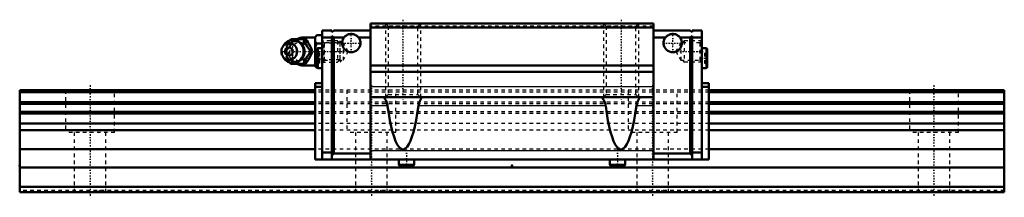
# Model space of a CAD drawing. Header units: millimetres. Extents: x -20 to 260, y -1 to 49.
import ezdxf

# ---------------------------------------------------------------- set-up
doc = ezdxf.new("R2010")
doc.units = ezdxf.units.MM
doc.linetypes.add('Center', pattern=[1.5, 0.45, -0.5, 0.05, -0.5])
doc.linetypes.add('Dashed', pattern=[2, 1, -1])
for name, color, linetype, lineweight in [('2d ConnectionPoints', 7, 'Continuous', 50), ('AM_0', 7, 'Continuous', 50), ('AM_4', 3, 'Continuous', 25), ('AM_5', 3, 'Continuous', 25), ('AM_7', 7, 'Center', 25), ('AM_9', 6, 'Dashed', 25)]:
    doc.layers.add(name, color=color, linetype=linetype, lineweight=lineweight)

# ---------------------------------------------------------------- blocks, each defined once
blk = doc.blocks.new('1_996e1kltdiv5xxazrvwb6ymph________0_in_HSR35M1A1SS280LG200BM6F840001_0')
at = {"layer": 'AM_0'}
for p, q in [((56.91, 43.18), (57.15, 43.5)), ((57.15, 43.5), (61.33, 43.5)), ((64, 44), (60.7, 44)), ((64.5, 44.62), (64, 44.12)), ((64, 44.12), (64, 35.88)), ((64.5, 44.62), (66, 44.62)), ((64.5, 42.31), (66, 42.31)), ((55.2, 41.96), (54.84, 41.44)), ((62.77, 40), (63.21, 40)), ((54.84, 38.56), (55.2, 38.04)), ((57.15, 36.5), (56.92, 36.81)), ((57.15, 36.5), (61.33, 36.5)), ((64.5, 37.69), (64.5, 37.69)), ((60.7, 36), (64, 36)), ((64, 35.88), (64.5, 35.38)), ((64.5, 35.38), (64.59, 35.38))]:
    blk.add_line(p, q, dxfattribs=at)
for points in [[(60.9, 43.5), (61.08, 42.95), (61.3, 42.38), (61.48, 41.98), (61.71, 41.55), (61.95, 41.15), (62.22, 40.75), (62.5, 40.37), (62.77, 40)], [(63.21, 40), (63.08, 40.36), (62.95, 40.73), (62.78, 41.13), (62.59, 41.53), (62.28, 42.09), (61.93, 42.66), (61.63, 43.09), (61.33, 43.5)], [(64.5, 44.62), (64.21, 44.3), (64, 43.96)], [(64, 42.97), (64.06, 42.86), (64.25, 42.58), (64.5, 42.31)], [(64.5, 42.31), (64.21, 41.67), (64, 40.99)], [(62.77, 40), (62.37, 39.45), (61.97, 38.88), (61.72, 38.48), (61.5, 38.05), (61.31, 37.65), (61.15, 37.25), (61.02, 36.87), (60.9, 36.5)], [(61.33, 36.5), (61.6, 36.86), (61.85, 37.23), (62.11, 37.63), (62.35, 38.03), (62.65, 38.59), (62.9, 39.16), (63.06, 39.59), (63.21, 40)], [(64, 39.01), (64.06, 38.8), (64.25, 38.24), (64.5, 37.69)], [(64.5, 37.69), (64.21, 37.37), (64, 37.03)], [(64, 36.04), (64.06, 35.94), (64.25, 35.65), (64.5, 35.38)]]:
    blk.add_lwpolyline(points, dxfattribs=at)
for centre, radius, start, end in [((57.66, 40), 3.3, 270, 90), ((60.7, 40), 4, 90, 118.4542), ((60.7, 40), 4, 241.5482, 270)]:
    blk.add_arc(centre, radius, start, end, dxfattribs=at)
for major_axis in [(0, 2.42), (0, -1.12)]:
    blk.add_ellipse((56.65, 40), major_axis=major_axis, ratio=0.927184, dxfattribs=at)
blk.add_ellipse((57.66, 40), major_axis=(0, 3.3), ratio=0.927184, start_param=2.207257, end_param=7.217521, dxfattribs=at)
at = {"layer": 'AM_4'}
for p, q in [((60.7, 44), (60.7, 43.52)), ((60.7, 36.48), (60.7, 36))]:
    blk.add_line(p, q, dxfattribs=at)
blk.add_ellipse((58.47, 40), major_axis=(0, 2.97), ratio=0.927184, start_param=3.499913, end_param=5.924864, dxfattribs=at)
at = {"layer": 'AM_5', "linetype": 'Dashed'}
for p, q in [((66.54, 37), (66.54, 43)), ((71, 42.39), (66.54, 42.39)), ((71, 37.61), (66.54, 37.61))]:
    blk.add_line(p, q, dxfattribs=at)
at = {"layer": 'AM_7'}
for p, q in [((57.66, 36.54), (57.66, 43.47)), ((60.7, 35.8), (60.7, 44.2)), ((54.19, 40), (73.79, 40))]:
    blk.add_line(p, q, dxfattribs=at)
at = {"layer": 'AM_9'}
for p, q in [((60.7, 43.52), (60.7, 36.48)), ((70.39, 43), (66, 43)), ((71, 42.39), (70.39, 43)), ((70.39, 43), (70.39, 37)), ((71, 42.39), (71, 37.61)), ((55.28, 40), (55.71, 40)), ((60.95, 40.02), (60.95, 39.95)), ((64.5, 37.69), (66, 37.69)), ((66, 37), (70.39, 37)), ((70.39, 37), (71, 37.61)), ((64.59, 35.38), (66, 35.38))]:
    blk.add_line(p, q, dxfattribs=at)
for points in [[(57.58, 43.5), (57.46, 43.14), (57.32, 42.77), (57.16, 42.37), (56.96, 41.97), (56.66, 41.41), (56.31, 40.84), (56.01, 40.41), (55.71, 40)], [(59.66, 37.52), (59.43, 37.38), (59.17, 37.27), (58.9, 37.18), (58.62, 37.13), (58.33, 37.12), (58.04, 37.13), (57.76, 37.18), (57.49, 37.27), (57.22, 37.39), (56.97, 37.54), (56.73, 37.72), (56.52, 37.92), (56.32, 38.16), (56.15, 38.41), (56.01, 38.68), (55.89, 38.97), (55.8, 39.26), (55.74, 39.57), (55.72, 39.88), (55.72, 40.2), (55.76, 40.51), (55.82, 40.81), (55.92, 41.11), (56.04, 41.39), (56.19, 41.65), (56.36, 41.9), (56.56, 42.12), (56.78, 42.32), (57.02, 42.49), (57.27, 42.63), (57.53, 42.75), (57.81, 42.83), (58.09, 42.87), (58.38, 42.88), (58.66, 42.86), (58.94, 42.8), (59.22, 42.71), (59.48, 42.59), (59.68, 42.47)], [(55.99, 41.76), (56.09, 41.95), (56.34, 42.35), (56.6, 42.75), (56.88, 43.13), (56.91, 43.18)], [(59.68, 42.47), (59.73, 42.44), (59.97, 42.25), (60.07, 42.15)], [(61.84, 41.36), (61.51, 41.68), (61.11, 41.99), (60.7, 42.25)], [(55.28, 40), (55.46, 40.55), (55.61, 40.95)], [(55.56, 39.18), (55.53, 39.25), (55.4, 39.63), (55.28, 40)], [(55.71, 40), (55.97, 39.64), (56.23, 39.27), (56.49, 38.87), (56.73, 38.47), (57.03, 37.91), (57.28, 37.34), (57.44, 36.91), (57.58, 36.5)], [(62.25, 39.25), (62.37, 39.6), (62.42, 39.95), (62.39, 40.3), (62.29, 40.64), (62.26, 40.73)], [(56.92, 36.81), (56.74, 37.05), (56.35, 37.62), (56.1, 38.03), (55.89, 38.42)], [(60.19, 37.98), (60.13, 37.91), (59.92, 37.71), (59.68, 37.53), (59.66, 37.52)], [(60.7, 37.75), (61.16, 38.04), (61.54, 38.35), (61.83, 38.64)]]:
    blk.add_lwpolyline(points, dxfattribs=at)
blk.add_arc((60.7, 40), 4, 118.4542, 241.5482, dxfattribs=at)
for centre, major_axis in [((58.2, 40), (0, -2.97)), ((59.68, 40), (0, -3.44))]:
    blk.add_ellipse(centre, major_axis=major_axis, ratio=0.927184, dxfattribs=at)
for centre, major_axis, start_param, end_param in [((58.47, 40), (0, 2.97), 5.924864, 7.06367), ((59.55, 40), (0, -2.57), 2.639469, 6.785309), ((57.66, 40), (0, 3.3), 0.934336, 2.207257), ((58.47, 40), (0, 2.97), 2.250412, 3.499913)]:
    blk.add_ellipse(centre, major_axis=major_axis, ratio=0.927184, start_param=start_param, end_param=end_param, dxfattribs=at)
blk = doc.blocks.new('2_HSR35M1ASSB_M6F1_Slider_0_in_HSR35M1A1SS280LG200BM6F840001_0')
at = {"layer": 'AM_0'}
for p, q in [((160.2, 48), (79.8, 48)), ((79.8, 48), (79.8, 9.28)), ((160.2, 48), (160.2, 9.28)), ((68.8, 46), (66, 46)), ((66, 9.28), (66, 46)), ((68.8, 45.5), (69.3, 46)), ((68.8, 46), (68.8, 45.5)), ((79.8, 46), (69.3, 46)), ((160.2, 46.8), (79.8, 46.8)), ((160.2, 46), (170.7, 46)), ((171.2, 45.5), (170.7, 46)), ((171.2, 46), (174, 46)), ((171.2, 46), (171.2, 45.5)), ((174, 46), (174, 9.28)), ((68.8, 44), (66, 44)), ((68.8, 44.5), (68.8, 9.28)), ((69.3, 44), (68.8, 44.5)), ((72.25, 44), (69.3, 44)), ((69.3, 44), (69.3, 10.98)), ((79.8, 44), (76.35, 44)), ((160.2, 44), (163.65, 44)), ((167.75, 44), (170.7, 44)), ((170.7, 44), (171.2, 44.5)), ((170.7, 44), (170.7, 10.98)), ((171.2, 44.5), (171.2, 9.28)), ((171.2, 44), (174, 44)), ((64.5, 40.58), (64.5, 35.62)), ((66, 40.95), (64.87, 40.95)), ((175.12, 40.95), (174, 40.95)), ((175.5, 40.58), (175.5, 35.62)), ((64.87, 35.25), (66, 35.25)), ((160.2, 36), (79.8, 36)), ((160.2, 34.27), (79.8, 34.27)), ((174, 35.25), (175.12, 35.25)), ((64, 31), (64, 9.28)), ((64, 31), (66, 31)), ((176, 31), (174, 31)), ((176, 31), (176, 9.28)), ((64, 30), (66, 30)), ((176, 30), (174, 30)), ((160.2, 27), (79.8, 27)), ((66, 11.28), (68.8, 11.28)), ((174, 11.28), (171.2, 11.28)), ((176, 9.28), (64, 9.28)), ((68.8, 10.48), (69.3, 10.98)), ((79.8, 10.98), (69.3, 10.98)), ((87.82, 9.28), (87.82, 7.94)), ((92.18, 7.94), (92.18, 9.28)), ((147.82, 9.28), (147.82, 7.94)), ((152.18, 7.94), (152.18, 9.28)), ((160.2, 10.98), (170.7, 10.98)), ((171.2, 10.48), (170.7, 10.98)), ((88.25, 7.5), (91.75, 7.5)), ((148.25, 7.5), (151.75, 7.5))]:
    blk.add_line(p, q, dxfattribs=at)
for points in [[(72.25, 44), (72.4, 44.17), (72.56, 44.33), (72.73, 44.48), (72.92, 44.6), (73.12, 44.72), (73.33, 44.81), (73.54, 44.89), (73.76, 44.94), (73.98, 44.98), (74.21, 45), (74.44, 45), (74.66, 44.97), (74.88, 44.93), (75.1, 44.87), (75.32, 44.79), (75.52, 44.7), (75.72, 44.58), (75.9, 44.45), (76.07, 44.3), (76.23, 44.14), (76.35, 44)], [(167.75, 44), (167.6, 44.17), (167.44, 44.33), (167.27, 44.48), (167.08, 44.6), (166.88, 44.72), (166.67, 44.81), (166.46, 44.89), (166.24, 44.94), (166.02, 44.98), (165.79, 45), (165.56, 45), (165.34, 44.97), (165.12, 44.93), (164.9, 44.87), (164.68, 44.79), (164.48, 44.7), (164.28, 44.58), (164.1, 44.45), (163.93, 44.3), (163.77, 44.14), (163.65, 44)], [(83.51, 27), (83.57, 26.96), (83.66, 26.85), (83.78, 26.68), (83.93, 26.44), (84.1, 26.13), (84.28, 25.76), (84.45, 25.29), (84.59, 24.77), (84.63, 24.52)], [(93.37, 24.52), (93.46, 24.99), (93.59, 25.42), (93.75, 25.82), (93.91, 26.16), (94.1, 26.49), (94.26, 26.75), (94.39, 26.92), (94.47, 27), (94.49, 27)], [(145.51, 27), (145.57, 26.96), (145.66, 26.85), (145.78, 26.68), (145.93, 26.44), (146.1, 26.13), (146.28, 25.76), (146.45, 25.29), (146.59, 24.77), (146.63, 24.52)], [(155.37, 24.52), (155.46, 24.99), (155.59, 25.42), (155.75, 25.82), (155.91, 26.16), (156.1, 26.49), (156.26, 26.75), (156.39, 26.92), (156.47, 27), (156.49, 27)], [(93.37, 24.52), (93.06, 22.41), (92.72, 20.46), (92.35, 18.69), (91.96, 17.11), (91.55, 15.73), (91.11, 14.56), (90.66, 13.62), (90.2, 12.9), (89.72, 12.42), (89.25, 12.18), (88.77, 12.18), (88.29, 12.42), (87.82, 12.89), (87.35, 13.6), (86.9, 14.54), (86.47, 15.7), (86.05, 17.07), (85.66, 18.65), (85.29, 20.41), (84.95, 22.35), (84.64, 24.46), (84.63, 24.52)], [(155.37, 24.52), (155.06, 22.41), (154.72, 20.46), (154.35, 18.69), (153.96, 17.11), (153.55, 15.73), (153.11, 14.56), (152.66, 13.62), (152.2, 12.9), (151.72, 12.42), (151.25, 12.18), (150.77, 12.18), (150.29, 12.42), (149.82, 12.89), (149.35, 13.6), (148.9, 14.54), (148.47, 15.7), (148.05, 17.07), (147.66, 18.65), (147.29, 20.41), (146.95, 22.35), (146.64, 24.46), (146.63, 24.52)]]:
    blk.add_lwpolyline(points, dxfattribs=at)
for centre, radius, start, end in [((74.3, 42.4), 2.6, 142.0201, 37.9799), ((165.7, 42.4), 2.6, 142.0201, 37.9799), ((64.87, 40.58), 0.375, 90, 180), ((175.12, 40.58), 0.375, 360, 90), ((64.87, 35.62), 0.375, 180, 270), ((175.12, 35.62), 0.375, 270, 0), ((88.25, 7.94), 0.437, 180, 270), ((91.75, 7.94), 0.437, 270, 0), ((148.25, 7.94), 0.437, 180, 270), ((151.75, 7.94), 0.437, 270, 360)]:
    blk.add_arc(centre, radius, start, end, dxfattribs=at)
at = {"layer": 'AM_4'}
for p, q in [((64.87, 40.95), (64.87, 35.25)), ((175.12, 40.95), (175.12, 35.25)), ((160.2, 30), (79.8, 30)), ((84.63, 24.52), (79.8, 24.52)), ((146.63, 24.52), (93.37, 24.52)), ((160.2, 24.52), (155.37, 24.52)), ((160.2, 11.77), (79.8, 11.77)), ((87.82, 7.94), (92.18, 7.94)), ((147.82, 7.94), (152.18, 7.94))]:
    blk.add_line(p, q, dxfattribs=at)
at = {"layer": 'AM_5', "linetype": 'Dashed'}
for p, q in [((84, 48), (84, 27)), ((94, 48), (94, 27)), ((146, 48), (146, 27)), ((156, 48), (156, 27)), ((71.5, 42.46), (71, 43)), ((71, 43), (71, 37)), ((168.5, 42.46), (169, 43)), ((174, 43), (169, 43)), ((169, 43), (169, 37)), ((71.5, 37.54), (71, 37)), ((168.5, 37.54), (169, 37)), ((174, 37), (169, 37))]:
    blk.add_line(p, q, dxfattribs=at)
at = {"layer": 'AM_7'}
for p, q in [((89, 49.05), (89, 25.95)), ((151, 49.05), (151, 25.95)), ((74.3, 39.67), (74.3, 45.13)), ((165.7, 39.67), (165.7, 45.13)), ((71.57, 42.4), (77.03, 42.4)), ((162.97, 42.4), (168.43, 42.4)), ((166.21, 40), (174.37, 40)), ((64.42, 38.1), (66.08, 38.1)), ((173.93, 38.1), (175.57, 38.1)), ((90, 12.09), (90, 7.28)), ((150, 12.09), (150, 7.28))]:
    blk.add_line(p, q, dxfattribs=at)
at = {"layer": 'AM_9'}
for p, q in [((84, 48), (84.81, 47.19)), ((93.19, 47.19), (94, 48)), ((146, 48), (146.81, 47.19)), ((155.19, 47.19), (156, 48)), ((160.2, 47.2), (79.8, 47.2)), ((84.81, 47.19), (84.81, 27.81)), ((84.81, 47.19), (93.19, 47.19)), ((93.19, 27.81), (93.19, 47.19)), ((146.81, 47.19), (146.81, 27.81)), ((146.81, 47.19), (155.19, 47.19)), ((155.19, 27.81), (155.19, 47.19)), ((66.54, 42.46), (66, 43)), ((72, 42.46), (66.54, 42.46)), ((66.54, 42.46), (66.54, 37.54)), ((73.42, 40), (72, 42.46)), ((72, 42.46), (72, 37.54)), ((168, 42.46), (166.58, 40)), ((173.46, 42.46), (168, 42.46)), ((168, 42.46), (168, 37.54)), ((174, 43), (173.46, 42.46)), ((173.46, 42.46), (173.46, 37.54)), ((65.25, 39.54), (64.5, 39.54)), ((65.25, 39.54), (65.25, 36.66)), ((72, 37.54), (73.42, 40)), ((166.58, 40), (168, 37.54)), ((174.75, 39.54), (175.5, 39.54)), ((174.75, 39.54), (174.75, 36.66)), ((65.25, 38.82), (64.5, 38.82)), ((65.25, 37.38), (64.5, 37.38)), ((65.25, 36.66), (64.5, 36.66)), ((66, 37), (66.54, 37.54)), ((66.54, 37.54), (72, 37.54)), ((168, 37.54), (173.46, 37.54)), ((173.46, 37.54), (174, 37)), ((174.75, 38.82), (175.5, 38.82)), ((174.75, 37.38), (175.5, 37.38)), ((174.75, 36.66), (175.5, 36.66)), ((176, 29), (64, 29)), ((176, 28.47), (64, 28.47)), ((176, 25.64), (64, 25.64)), ((84.81, 27.81), (84, 27)), ((84.81, 27.81), (93.19, 27.81)), ((94, 27), (93.19, 27.81)), ((146.81, 27.81), (146, 27)), ((146.81, 27.81), (155.19, 27.81)), ((156, 27), (155.19, 27.81)), ((176, 25.11), (64, 25.11)), ((176, 22.88), (64, 22.88)), ((176, 22.36), (64, 22.36)), ((176, 19.52), (64, 19.52)), ((176, 17.68), (64, 17.68)), ((176, 12.2), (64, 12.2))]:
    blk.add_line(p, q, dxfattribs=at)
blk = doc.blocks.new('3_HSR35M1A128020_Rail_0_in_HSR35M1A1SS280LG200BM6F840001_0')
at = {"layer": 'AM_0'}
for p, q in [((64, 29), (-20, 29)), ((-20, 29), (-20, 0)), ((64, 28.47), (-20, 28.47)), ((260, 29), (176, 29)), ((260, 28.47), (176, 28.47)), ((260, 29), (260, 0)), ((64, 25.64), (-20, 25.64)), ((260, 25.64), (176, 25.64)), ((64, 25.11), (-20, 25.11)), ((64, 22.88), (-20, 22.88)), ((260, 25.11), (176, 25.11)), ((260, 22.88), (176, 22.88)), ((64, 22.36), (-20, 22.36)), ((260, 22.36), (176, 22.36)), ((64, 19.52), (-20, 19.52)), ((64, 17.68), (-20, 17.68)), ((260, 19.52), (176, 19.52)), ((260, 17.68), (176, 17.68)), ((64, 12.2), (-20, 12.2)), ((260, 12.2), (176, 12.2)), ((260, 7), (-20, 7)), ((260, 1.5), (-20, 1.5)), ((260, 0), (-20, 0))]:
    blk.add_line(p, q, dxfattribs=at)
at = {"layer": 'AM_7'}
for p, q in [((0, 30.45), (0, -1.45)), ((80, 30.45), (80, -1.45)), ((160, 30.45), (160, -1.45)), ((240, 30.45), (240, -1.45))]:
    blk.add_line(p, q, dxfattribs=at)
at = {"layer": 'AM_9'}
for p, q in [((-7, 29), (-7, 17)), ((7, 17), (7, 29)), ((176, 29), (64, 29)), ((176, 28.47), (64, 28.47)), ((73, 29), (73, 17)), ((87, 17), (87, 29)), ((153, 29), (153, 17)), ((167, 17), (167, 29)), ((233, 29), (233, 17)), ((247, 17), (247, 29)), ((176, 25.64), (64, 25.64)), ((176, 25.11), (64, 25.11)), ((176, 22.88), (64, 22.88)), ((176, 22.36), (64, 22.36)), ((7, 17), (-7, 17)), ((-4.5, 17), (-4.5, 0)), ((4.5, 0), (4.5, 17)), ((176, 19.52), (64, 19.52)), ((176, 17.68), (64, 17.68)), ((87, 17), (73, 17)), ((75.5, 17), (75.5, 0)), ((84.5, 0), (84.5, 17)), ((167, 17), (153, 17)), ((155.5, 17), (155.5, 0)), ((164.5, 0), (164.5, 17)), ((247, 17), (233, 17)), ((235.5, 17), (235.5, 0)), ((244.5, 0), (244.5, 17)), ((176, 12.2), (64, 12.2)), ((260, 0.5), (-20, 0.5))]:
    blk.add_line(p, q, dxfattribs=at)
for points in [[(-2.49, 0.5), (-2.8, 0.27), (-3.1, 0.01), (-3.11, 0)], [(3.11, 0), (2.82, 0.26), (2.5, 0.49), (2.49, 0.5)], [(77.51, 0.5), (77.2, 0.27), (76.9, 0.01), (76.89, 0)], [(83.11, 0), (82.82, 0.26), (82.5, 0.49), (82.49, 0.5)], [(157.51, 0.5), (157.2, 0.27), (156.9, 0.01), (156.89, 0)], [(163.11, 0), (162.82, 0.26), (162.5, 0.49), (162.49, 0.5)], [(237.51, 0.5), (237.2, 0.27), (236.9, 0.01), (236.89, 0)], [(243.11, 0), (242.82, 0.26), (242.5, 0.49), (242.49, 0.5)]]:
    blk.add_lwpolyline(points, dxfattribs=at)

msp = doc.modelspace()

# ---------------------------------------------------------------- linework, layer by layer
at = {"layer": '2d ConnectionPoints'}
for p in [(66, 40), (174, 40), (-20, 7.5), (120, 7.5), (0, 0), (0, 0)]:
    msp.add_point(p, dxfattribs=at)

# ---------------------------------------------------------------- block references
for name in ['2_HSR35M1ASSB_M6F1_Slider_0_in_HSR35M1A1SS280LG200BM6F840001_0', '1_996e1kltdiv5xxazrvwb6ymph________0_in_HSR35M1A1SS280LG200BM6F840001_0', '3_HSR35M1A128020_Rail_0_in_HSR35M1A1SS280LG200BM6F840001_0']:
    msp.add_blockref(name, (0, 0))

doc.saveas('drawing.dxf')
